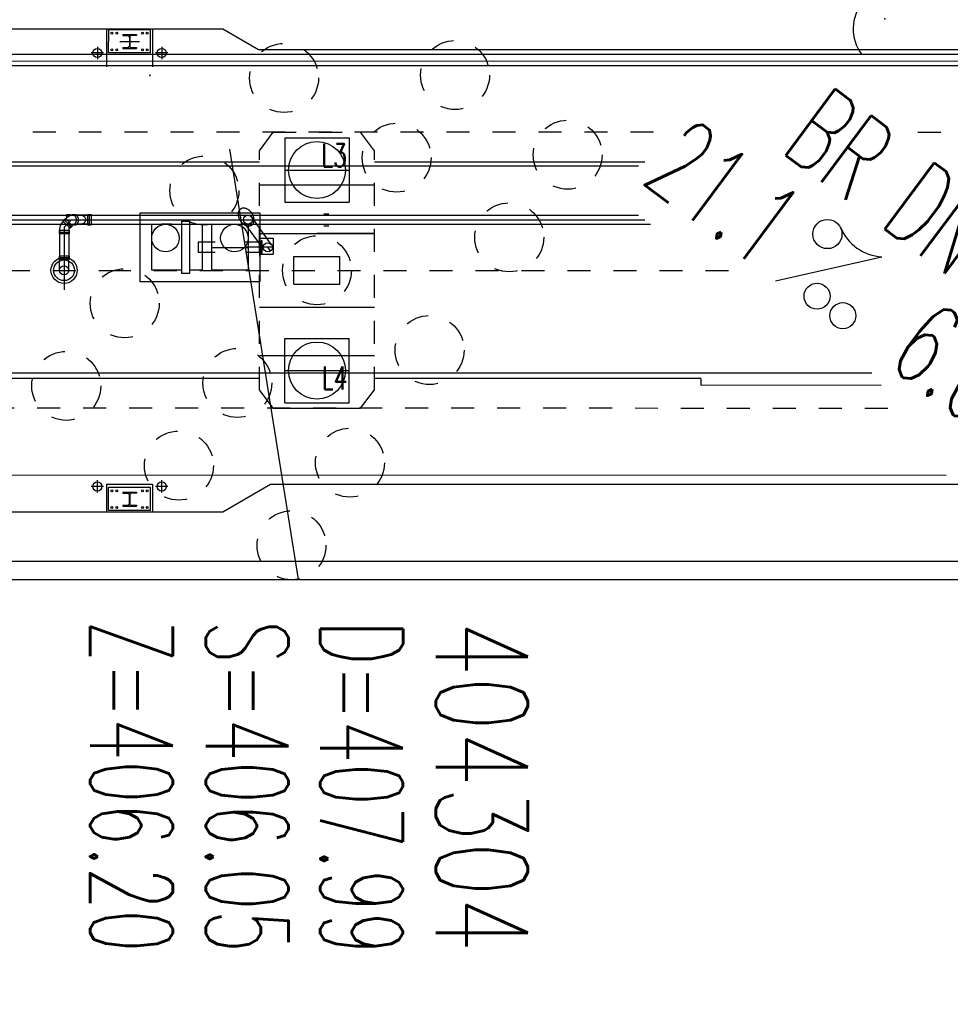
# Model space of a CAD drawing. Extents: x 0 to 1135, y 0 to 420.
# Tile 9 of 46: x 466 to 487, y 163 to 184. Entities that reach past the tile are written whole.
import ezdxf
from ezdxf.enums import TextEntityAlignment as Align

# ---------------------------------------------------------------- set-up
doc = ezdxf.new("R2010")
doc.units = 0
doc.header["$LTSCALE"] = 2
doc.header["$MEASUREMENT"] = 0
for name, pattern in [('ACAD_ISO03W100', [0.5, 0.25, -0.25]), ('ACAD_ISO10W100W', [0.5, 0.25, -0.25]), ('AUSGEZOGEN', [0]), ('PUNKTX2', [0.5, 0.25, -0.25])]:
    doc.linetypes.add(name, pattern=pattern)
doc.layers.get('0').update_dxf_attribs({"linetype": 'AUSGEZOGEN'})
for name, color, linetype in [('Bahnachse', 7, 'CONTINUOUS'), ('FBR', 8, 'CONTINUOUS'), ('Gleisachse', 7, 'CONTINUOUS'), ('Ingenieurbauwerke', 15, 'CONTINUOUS'), ('SCHACHTNR', 6, 'CONTINUOUS'), ('SCHSYMBOL', 7, 'CONTINUOUS'), ('TEXTO', 4, 'CONTINUOUS'), ('TEXTU', 4, 'CONTINUOUS')]:
    doc.layers.add(name, color=color, linetype=linetype)
doc.styles.add('ROMANS', font='romans.shx', dxfattribs={"width": 0.8})

# ---------------------------------------------------------------- blocks, each defined once
blk = doc.blocks.new('42')
at = {"color": 0}
blk.add_arc((-0.025, -0.311), 0.91, 12.5363, 167.4637, dxfattribs=at)
blk.add_point((0, 0), dxfattribs=at)
blk = doc.blocks.new('PROM')
blk.add_line((1.566, 1.817), (0.019, 0.015))
for centre, radius in [((0.317, 1.51), 0.317), ((0.943, 0.291), 0.283), ((1.645, 0.287), 0.283)]:
    blk.add_circle(centre, radius)
blk.add_arc((0.992, 2.682), 1.033, 239.1414, 303.3549)

msp = doc.modelspace()

# ---------------------------------------------------------------- linework, layer by layer
at = {"layer": 'Bahnachse', "linetype": 'ACAD_ISO10W100W'}
for p, q in [((458.111, 179.002), (468.305, 179.002)), ((468.305, 179.002), (482.098, 179.001))]:
    msp.add_line(p, q, dxfattribs=at)
at = {"layer": 'FBR'}
for points in [[(159.506, 218.371, 0.000005), (172.006, 218.371, 0.000002), (185.995, 218.371, 0.000002), (197.006, 218.371, 0.000005), (209.506, 218.371, -0.000006), (222.006, 218.371, -0.000002), (236.976, 218.371, -0.000002), (247.006, 218.371)], [(250.479, 222.371, -0.000002), (263.664, 222.37, -0.000002), (272.005, 222.37, -0.000033)], [(159.506, 222.371, 0.000005), (172.006, 222.371, 0.000002), (185.995, 222.371, 0.000002), (197.006, 222.371, 0.000005), (209.506, 222.371, -0.000006), (222.006, 222.371, -0.000002), (236.976, 222.371, -0.000003), (247.006, 222.371)], [(277.692, 222.37, -0.00001), (297.005, 222.366, -0.000009), (311.07, 222.363, -0.000011), (322.006, 222.36, -0.00004), (334.506, 222.355, 0.000056), (347.007, 222.351, 0.000011), (348.74, 222.351, -0.000027), (350.474, 222.35, -0.00003), (355.78, 222.348, -0.00001), (372.005, 222.341, -0.000005), (384.506, 222.336, 0.000013), (397.006, 222.33, 0.000004), (409.506, 222.325, -0.000007), (422.006, 222.32, -0.000002), (434.506, 222.314, 0.000003), (447.005, 222.309), (481.396, 222.294, 0)], [(277.691, 218.37, -0.00001), (297.005, 218.366, -0.000009), (311.07, 218.363, -0.000011), (322.005, 218.36, -0.00004), (334.505, 218.355, 0.000056), (347.005, 218.351, 0.000011), (348.739, 218.351, -0.000027), (350.473, 218.35, -0.00003), (355.779, 218.348, -0.00001), (372.004, 218.341, -0.000005), (384.504, 218.336, 0.000013), (397.004, 218.33, 0.000004), (409.504, 218.325, -0.000007), (422.005, 218.32, -0.000002), (434.504, 218.314, 0.000003), (447.004, 218.309), (478.458, 218.295, 0)], [(250.479, 218.371, -0.000002), (263.664, 218.37, -0.000003), (272.005, 218.37, -0.000033)]]:
    msp.add_lwpolyline(points, format="xyb", dxfattribs=at)
at = {"layer": 'Gleisachse', "linetype": 'Continuous'}
for p, q in [((369.32, 181.279), (469.82, 181.272)), ((469.82, 181.272), (479.845, 181.271)), ((451.358, 176.773), (469.82, 176.772)), ((469.82, 176.772), (484.924, 176.771))]:
    msp.add_line(p, q, dxfattribs=at)
at = {"layer": 'Ingenieurbauwerke', "linetype": 'Continuous'}
for p, q in [((465.805, 184.253), (470.805, 184.253)), ((468.28, 184.253), (468.279, 183.428)), ((468.324, 183.728), (468.325, 184.228)), ((469.235, 184.228), (468.325, 184.228)), ((468.63, 184.128), (468.63, 184.109)), ((468.63, 184.128), (468.929, 184.128)), ((468.63, 184.109), (468.747, 184.109)), ((468.929, 184.109), (468.812, 184.109)), ((468.929, 184.128), (468.929, 184.109)), ((469.234, 183.728), (469.235, 184.228)), ((469.28, 184.253), (469.279, 183.428)), ((470.805, 184.253), (471.585, 183.803)), ((468.565, 183.978), (468.994, 183.978)), ((468.774, 184.082), (468.774, 183.874)), ((468.785, 184.082), (468.785, 183.874)), ((426.955, 183.706), (513.305, 183.701)), ((468.214, 183.728), (467.945, 183.728)), ((468.079, 183.863), (468.079, 183.594)), ((469.234, 183.728), (468.324, 183.728)), ((468.63, 183.847), (468.63, 183.828)), ((468.63, 183.847), (468.747, 183.847)), ((468.63, 183.828), (468.929, 183.828)), ((468.812, 183.847), (468.929, 183.847)), ((468.929, 183.847), (468.929, 183.828)), ((469.614, 183.728), (469.345, 183.728)), ((469.479, 183.863), (469.479, 183.594)), ((471.585, 183.803), (510.026, 183.801)), ((426.955, 183.556), (513.305, 183.551)), ((426.955, 183.456), (513.305, 183.451)), ((472.155, 181.883), (473.555, 181.883)), ((472.155, 181.883), (472.155, 180.483)), ((473.555, 181.883), (473.555, 180.483)), ((471.605, 181.353), (444.955, 181.355)), ((479.988, 181.353), (474.105, 181.353)), ((472.155, 181.183), (473.555, 181.183)), ((474.105, 180.853), (471.605, 180.853)), ((472.155, 180.483), (473.555, 180.483)), ((469.01, 180.253), (471.61, 180.253)), ((469.01, 178.753), (469.01, 180.253)), ((471.142, 180.249), (471.141, 180.24)), ((471.141, 180.24), (471.141, 180.232)), ((471.144, 180.257), (471.142, 180.249)), ((471.145, 180.265), (471.144, 180.257)), ((471.148, 180.273), (471.145, 180.265)), ((471.15, 180.281), (471.148, 180.273)), ((471.153, 180.288), (471.15, 180.281)), ((471.157, 180.295), (471.153, 180.288)), ((471.161, 180.302), (471.157, 180.295)), ((471.165, 180.308), (471.161, 180.302)), ((471.169, 180.314), (471.165, 180.308)), ((471.174, 180.32), (471.169, 180.314)), ((471.18, 180.325), (471.174, 180.32)), ((471.185, 180.33), (471.18, 180.325)), ((471.191, 180.335), (471.185, 180.33)), ((471.197, 180.339), (471.191, 180.335)), ((471.203, 180.342), (471.197, 180.339)), ((471.21, 180.346), (471.203, 180.342)), ((471.217, 180.348), (471.21, 180.346)), ((471.224, 180.351), (471.217, 180.348)), ((471.232, 180.352), (471.224, 180.351)), ((471.239, 180.354), (471.232, 180.352)), ((471.247, 180.355), (471.239, 180.354)), ((471.255, 180.355), (471.247, 180.355)), ((471.263, 180.355), (471.255, 180.355)), ((471.271, 180.355), (471.263, 180.355)), ((471.28, 180.354), (471.271, 180.355)), ((471.288, 180.352), (471.28, 180.354)), ((471.296, 180.35), (471.288, 180.352)), ((471.305, 180.348), (471.296, 180.35)), ((471.313, 180.345), (471.305, 180.348)), ((471.322, 180.342), (471.313, 180.345)), ((471.33, 180.338), (471.322, 180.342)), ((471.339, 180.334), (471.33, 180.338)), ((471.347, 180.33), (471.339, 180.334)), ((471.356, 180.325), (471.347, 180.33)), ((471.364, 180.32), (471.356, 180.325)), ((471.372, 180.314), (471.364, 180.32)), ((471.38, 180.308), (471.372, 180.314)), ((471.388, 180.301), (471.38, 180.308)), ((471.395, 180.295), (471.388, 180.301)), ((471.403, 180.288), (471.395, 180.295)), ((471.41, 180.28), (471.403, 180.288)), ((471.417, 180.273), (471.41, 180.28)), ((471.424, 180.265), (471.417, 180.273)), ((471.43, 180.257), (471.424, 180.265)), ((471.436, 180.248), (471.43, 180.257)), ((471.442, 180.24), (471.436, 180.248)), ((471.448, 180.231), (471.442, 180.24)), ((471.61, 180.253), (471.61, 178.753)), ((450.796, 180.104), (472.855, 180.103)), ((451.401, 180.204), (472.855, 180.203)), ((467.362, 180.093), (467.32, 180.05)), ((467.384, 180.129), (467.33, 180.074)), ((467.485, 179.919), (467.33, 180.074)), ((467.514, 180.103), (467.355, 179.944)), ((467.362, 180.093), (467.504, 179.951)), ((467.362, 180.093), (467.504, 179.951)), ((467.364, 180.095), (467.505, 179.953)), ((467.366, 180.096), (467.408, 180.139)), ((467.366, 180.096), (467.507, 179.955)), ((467.366, 180.096), (467.507, 179.955)), ((467.54, 179.973), (467.384, 180.129)), ((467.409, 180.213), (467.486, 180.213)), ((467.409, 180.213), (467.409, 180.14)), ((467.568, 180.203), (467.445, 180.203)), ((467.445, 180.203), (467.445, 180.168)), ((467.568, 180.203), (467.445, 180.203)), ((467.486, 180.213), (467.486, 180.189)), ((467.514, 180.103), (467.838, 180.103)), ((467.519, 180.202), (467.517, 180.201)), ((467.521, 180.203), (467.519, 180.202)), ((467.523, 180.204), (467.521, 180.203)), ((467.525, 180.205), (467.523, 180.204)), ((467.527, 180.205), (467.525, 180.205)), ((467.529, 180.206), (467.527, 180.205)), ((467.531, 180.207), (467.529, 180.206)), ((467.534, 180.207), (467.531, 180.207)), ((467.536, 180.207), (467.534, 180.207)), ((467.538, 180.208), (467.536, 180.207)), ((467.54, 180.208), (467.538, 180.208)), ((467.542, 180.208), (467.54, 180.208)), ((467.544, 180.208), (467.542, 180.208)), ((467.593, 180.208), (467.543, 180.208)), ((467.546, 180.208), (467.544, 180.208)), ((467.549, 180.208), (467.546, 180.208)), ((467.551, 180.208), (467.549, 180.208)), ((467.553, 180.207), (467.551, 180.208)), ((467.555, 180.207), (467.553, 180.207)), ((467.557, 180.207), (467.555, 180.207)), ((467.559, 180.206), (467.557, 180.207)), ((467.561, 180.206), (467.559, 180.206)), ((467.564, 180.205), (467.561, 180.206)), ((467.566, 180.204), (467.564, 180.205)), ((467.568, 180.203), (467.564, 180.203)), ((467.568, 180.203), (467.566, 180.204)), ((467.57, 180.202), (467.568, 180.203)), ((467.572, 180.201), (467.57, 180.202)), ((467.574, 180.2), (467.572, 180.201)), ((467.576, 180.199), (467.574, 180.2)), ((467.578, 180.198), (467.576, 180.199)), ((467.58, 180.197), (467.578, 180.198)), ((467.582, 180.196), (467.58, 180.197)), ((467.584, 180.194), (467.582, 180.196)), ((467.585, 180.193), (467.584, 180.194)), ((467.587, 180.191), (467.585, 180.193)), ((467.589, 180.189), (467.587, 180.191)), ((467.591, 180.188), (467.589, 180.189)), ((467.591, 180.208), (467.59, 180.208)), ((467.593, 180.208), (467.591, 180.208)), ((467.593, 180.186), (467.591, 180.188)), ((467.595, 180.208), (467.593, 180.208)), ((467.594, 180.184), (467.593, 180.186)), ((467.596, 180.182), (467.594, 180.184)), ((467.597, 180.208), (467.595, 180.208)), ((467.597, 180.18), (467.596, 180.182)), ((467.599, 180.207), (467.597, 180.208)), ((467.599, 180.178), (467.597, 180.18)), ((467.598, 180.021), (467.6, 180.023)), ((467.601, 180.207), (467.599, 180.207)), ((467.601, 180.176), (467.599, 180.178)), ((467.6, 180.023), (467.601, 180.025)), ((467.603, 180.207), (467.601, 180.207)), ((467.602, 180.174), (467.601, 180.176)), ((467.601, 180.025), (467.603, 180.027)), ((467.604, 180.172), (467.602, 180.174)), ((467.605, 180.206), (467.603, 180.207)), ((467.603, 180.027), (467.604, 180.03)), ((467.605, 180.17), (467.604, 180.172)), ((467.604, 180.03), (467.605, 180.032)), ((467.607, 180.206), (467.605, 180.206)), ((467.606, 180.168), (467.605, 180.17)), ((467.605, 180.032), (467.607, 180.034)), ((467.608, 180.165), (467.606, 180.168)), ((467.609, 180.205), (467.607, 180.206)), ((467.607, 180.034), (467.608, 180.037)), ((467.609, 180.163), (467.608, 180.165)), ((467.608, 180.037), (467.609, 180.039)), ((467.611, 180.205), (467.609, 180.205)), ((467.61, 180.16), (467.609, 180.163)), ((467.609, 180.039), (467.611, 180.041)), ((467.611, 180.158), (467.61, 180.16)), ((467.613, 180.204), (467.611, 180.205)), ((467.612, 180.156), (467.611, 180.158)), ((467.611, 180.041), (467.612, 180.044)), ((467.614, 180.153), (467.612, 180.156)), ((467.612, 180.044), (467.613, 180.046)), ((467.614, 180.203), (467.613, 180.204)), ((467.613, 180.046), (467.614, 180.049)), ((467.624, 180.203), (467.614, 180.203)), ((467.901, 180.203), (467.614, 180.203)), ((467.616, 180.202), (467.614, 180.203)), ((467.615, 180.15), (467.614, 180.153)), ((467.614, 180.049), (467.615, 180.051)), ((467.616, 180.148), (467.615, 180.15)), ((467.615, 180.051), (467.616, 180.054)), ((467.618, 180.202), (467.616, 180.202)), ((467.616, 180.145), (467.616, 180.148)), ((467.617, 180.142), (467.616, 180.145)), ((467.616, 180.054), (467.617, 180.057)), ((467.618, 180.14), (467.617, 180.142)), ((467.617, 180.057), (467.618, 180.059)), ((467.62, 180.201), (467.618, 180.202)), ((467.619, 180.137), (467.618, 180.14)), ((467.618, 180.062), (467.619, 180.065)), ((467.618, 180.059), (467.618, 180.062)), ((467.62, 180.134), (467.619, 180.137)), ((467.619, 180.065), (467.62, 180.068)), ((467.622, 180.2), (467.62, 180.201)), ((467.62, 180.131), (467.62, 180.134)), ((467.621, 180.129), (467.62, 180.131)), ((467.62, 180.071), (467.621, 180.073)), ((467.62, 180.068), (467.62, 180.071)), ((467.621, 180.126), (467.621, 180.129)), ((467.622, 180.123), (467.621, 180.126)), ((467.621, 180.073), (467.622, 180.076)), ((467.624, 180.198), (467.622, 180.2)), ((467.622, 180.12), (467.622, 180.123)), ((467.623, 180.117), (467.622, 180.12)), ((467.622, 180.082), (467.623, 180.085)), ((467.622, 180.079), (467.622, 180.082)), ((467.622, 180.076), (467.622, 180.079)), ((467.623, 180.114), (467.623, 180.117)), ((467.623, 180.111), (467.623, 180.114)), ((467.623, 180.108), (467.623, 180.111)), ((467.623, 180.105), (467.623, 180.108)), ((467.624, 180.102), (467.623, 180.105)), ((467.623, 180.094), (467.624, 180.097)), ((467.623, 180.091), (467.623, 180.094)), ((467.623, 180.088), (467.623, 180.091)), ((467.623, 180.085), (467.623, 180.088)), ((467.625, 180.197), (467.624, 180.198)), ((467.624, 180.1), (467.624, 180.102)), ((467.624, 180.097), (467.624, 180.1)), ((467.627, 180.196), (467.625, 180.197)), ((467.629, 180.195), (467.627, 180.196)), ((467.631, 180.194), (467.629, 180.195)), ((467.632, 180.192), (467.631, 180.194)), ((467.634, 180.191), (467.632, 180.192)), ((467.635, 180.189), (467.634, 180.191)), ((467.637, 180.188), (467.635, 180.189)), ((467.639, 180.186), (467.637, 180.188)), ((467.64, 180.185), (467.639, 180.186)), ((467.642, 180.183), (467.64, 180.185)), ((467.643, 180.181), (467.642, 180.183)), ((467.645, 180.18), (467.643, 180.181)), ((467.646, 180.178), (467.645, 180.18)), ((467.645, 180.021), (467.646, 180.023)), ((467.647, 180.176), (467.646, 180.178)), ((467.646, 180.023), (467.647, 180.025)), ((467.649, 180.174), (467.647, 180.176)), ((467.647, 180.025), (467.649, 180.027)), ((467.65, 180.172), (467.649, 180.174)), ((467.649, 180.027), (467.65, 180.029)), ((467.651, 180.17), (467.65, 180.172)), ((467.65, 180.029), (467.651, 180.031)), ((467.653, 180.168), (467.651, 180.17)), ((467.651, 180.031), (467.652, 180.033)), ((467.652, 180.033), (467.654, 180.035)), ((467.654, 180.166), (467.653, 180.168)), ((467.655, 180.164), (467.654, 180.166)), ((467.654, 180.035), (467.655, 180.037)), ((467.656, 180.162), (467.655, 180.164)), ((467.655, 180.037), (467.656, 180.039)), ((467.657, 180.159), (467.656, 180.162)), ((467.656, 180.039), (467.657, 180.042)), ((467.658, 180.157), (467.657, 180.159)), ((467.657, 180.042), (467.658, 180.044)), ((467.659, 180.155), (467.658, 180.157)), ((467.658, 180.044), (467.659, 180.046)), ((467.66, 180.153), (467.659, 180.155)), ((467.659, 180.046), (467.66, 180.048)), ((467.661, 180.15), (467.66, 180.153)), ((467.66, 180.048), (467.661, 180.051)), ((467.662, 180.148), (467.661, 180.15)), ((467.661, 180.051), (467.662, 180.053)), ((467.663, 180.145), (467.662, 180.148)), ((467.662, 180.053), (467.663, 180.055)), ((467.664, 180.143), (467.663, 180.145)), ((467.663, 180.055), (467.664, 180.058)), ((467.664, 180.141), (467.664, 180.143)), ((467.665, 180.138), (467.664, 180.141)), ((467.664, 180.06), (467.665, 180.063)), ((467.664, 180.058), (467.664, 180.06)), ((467.666, 180.136), (467.665, 180.138)), ((467.665, 180.063), (467.666, 180.065)), ((467.666, 180.133), (467.666, 180.136)), ((467.667, 180.131), (467.666, 180.133)), ((467.666, 180.068), (467.667, 180.07)), ((467.666, 180.065), (467.666, 180.068)), ((467.667, 180.128), (467.667, 180.131)), ((467.668, 180.125), (467.667, 180.128)), ((467.667, 180.073), (467.668, 180.076)), ((467.667, 180.07), (467.667, 180.073)), ((467.668, 180.123), (467.668, 180.125)), ((467.669, 180.12), (467.668, 180.123)), ((467.668, 180.078), (467.669, 180.081)), ((467.668, 180.076), (467.668, 180.078)), ((467.669, 180.118), (467.669, 180.12)), ((467.669, 180.115), (467.669, 180.118)), ((467.669, 180.112), (467.669, 180.115)), ((467.67, 180.11), (467.669, 180.112)), ((467.669, 180.089), (467.67, 180.091)), ((467.669, 180.086), (467.669, 180.089)), ((467.669, 180.083), (467.669, 180.086)), ((467.669, 180.081), (467.669, 180.083)), ((467.67, 180.107), (467.67, 180.11)), ((467.67, 180.104), (467.67, 180.107)), ((467.67, 180.102), (467.67, 180.104)), ((467.67, 180.099), (467.67, 180.102)), ((467.67, 180.096), (467.67, 180.099)), ((467.67, 180.094), (467.67, 180.096)), ((467.67, 180.091), (467.67, 180.094)), ((467.691, 180.203), (467.688, 180.203)), ((467.694, 180.203), (467.691, 180.203)), ((467.698, 180.203), (467.694, 180.203)), ((467.701, 180.203), (467.698, 180.203)), ((467.705, 180.203), (467.701, 180.203)), ((467.708, 180.202), (467.705, 180.203)), ((467.712, 180.202), (467.708, 180.202)), ((467.715, 180.201), (467.712, 180.202)), ((467.718, 180.201), (467.715, 180.201)), ((467.722, 180.2), (467.718, 180.201)), ((467.725, 180.2), (467.722, 180.2)), ((467.729, 180.199), (467.725, 180.2)), ((467.732, 180.198), (467.729, 180.199)), ((467.735, 180.197), (467.732, 180.198)), ((467.738, 180.197), (467.735, 180.197)), ((467.742, 180.196), (467.738, 180.197)), ((467.745, 180.195), (467.742, 180.196)), ((467.748, 180.194), (467.745, 180.195)), ((467.751, 180.193), (467.748, 180.194)), ((467.754, 180.191), (467.751, 180.193)), ((467.757, 180.19), (467.754, 180.191)), ((467.76, 180.189), (467.757, 180.19)), ((467.763, 180.188), (467.76, 180.189)), ((467.766, 180.186), (467.763, 180.188)), ((467.769, 180.185), (467.766, 180.186)), ((467.772, 180.184), (467.769, 180.185)), ((467.769, 180.022), (467.772, 180.023)), ((467.774, 180.182), (467.772, 180.184)), ((467.772, 180.023), (467.774, 180.025)), ((467.777, 180.181), (467.774, 180.182)), ((467.774, 180.025), (467.777, 180.026)), ((467.78, 180.179), (467.777, 180.181)), ((467.777, 180.026), (467.78, 180.028)), ((467.782, 180.177), (467.78, 180.179)), ((467.78, 180.028), (467.782, 180.029)), ((467.785, 180.176), (467.782, 180.177)), ((467.782, 180.029), (467.785, 180.031)), ((467.787, 180.174), (467.785, 180.176)), ((467.785, 180.031), (467.787, 180.033)), ((467.79, 180.172), (467.787, 180.174)), ((467.787, 180.033), (467.79, 180.034)), ((467.792, 180.17), (467.79, 180.172)), ((467.79, 180.034), (467.792, 180.036)), ((467.794, 180.169), (467.792, 180.17)), ((467.792, 180.036), (467.794, 180.038)), ((467.797, 180.167), (467.794, 180.169)), ((467.794, 180.038), (467.797, 180.04)), ((467.799, 180.165), (467.797, 180.167)), ((467.797, 180.04), (467.799, 180.042)), ((467.801, 180.163), (467.799, 180.165)), ((467.799, 180.042), (467.801, 180.044)), ((467.803, 180.161), (467.801, 180.163)), ((467.801, 180.044), (467.803, 180.046)), ((467.805, 180.159), (467.803, 180.161)), ((467.803, 180.046), (467.805, 180.048)), ((467.807, 180.157), (467.805, 180.159)), ((467.805, 180.048), (467.807, 180.05)), ((467.809, 180.155), (467.807, 180.157)), ((467.807, 180.05), (467.809, 180.052)), ((467.81, 180.153), (467.809, 180.155)), ((467.809, 180.052), (467.81, 180.054)), ((467.812, 180.15), (467.81, 180.153)), ((467.81, 180.054), (467.812, 180.056)), ((467.814, 180.148), (467.812, 180.15)), ((467.812, 180.056), (467.814, 180.058)), ((467.815, 180.146), (467.814, 180.148)), ((467.814, 180.058), (467.815, 180.061)), ((467.817, 180.144), (467.815, 180.146)), ((467.815, 180.061), (467.817, 180.063)), ((467.818, 180.142), (467.817, 180.144)), ((467.817, 180.063), (467.818, 180.065)), ((467.819, 180.139), (467.818, 180.142)), ((467.818, 180.065), (467.819, 180.067)), ((467.821, 180.137), (467.819, 180.139)), ((467.819, 180.067), (467.821, 180.07)), ((467.822, 180.135), (467.821, 180.137)), ((467.821, 180.07), (467.822, 180.072)), ((467.823, 180.132), (467.822, 180.135)), ((467.822, 180.072), (467.823, 180.074)), ((467.824, 180.13), (467.823, 180.132)), ((467.823, 180.074), (467.824, 180.077)), ((467.825, 180.128), (467.824, 180.13)), ((467.824, 180.077), (467.825, 180.079)), ((467.825, 180.125), (467.825, 180.128)), ((467.826, 180.123), (467.825, 180.125)), ((467.825, 180.081), (467.826, 180.084)), ((467.825, 180.079), (467.825, 180.081)), ((467.827, 180.12), (467.826, 180.123)), ((467.826, 180.084), (467.827, 180.086)), ((467.827, 180.118), (467.827, 180.12)), ((467.828, 180.116), (467.827, 180.118)), ((467.827, 180.089), (467.828, 180.091)), ((467.827, 180.086), (467.827, 180.089)), ((467.828, 180.113), (467.828, 180.116)), ((467.828, 180.111), (467.828, 180.113)), ((467.829, 180.108), (467.828, 180.111)), ((467.828, 180.096), (467.829, 180.098)), ((467.828, 180.094), (467.828, 180.096)), ((467.828, 180.091), (467.828, 180.094)), ((467.829, 180.106), (467.829, 180.108)), ((467.829, 180.103), (467.829, 180.106)), ((467.829, 180.101), (467.829, 180.103)), ((467.829, 180.098), (467.829, 180.101)), ((467.865, 180.213), (467.865, 179.993)), ((467.865, 180.213), (467.942, 180.213)), ((467.901, 180.203), (467.901, 180.003)), ((467.942, 180.213), (467.942, 179.993)), ((469.91, 180.073), (470.08, 180.073)), ((469.91, 180.073), (469.91, 178.933)), ((470.08, 180.073), (470.08, 178.933)), ((471.141, 180.232), (471.14, 180.223)), ((471.14, 180.223), (471.141, 180.214)), ((471.141, 180.214), (471.141, 180.204)), ((471.141, 180.204), (471.142, 180.195)), ((471.142, 180.195), (471.144, 180.186)), ((471.144, 180.186), (471.146, 180.176)), ((471.146, 180.176), (471.148, 180.167)), ((471.148, 180.167), (471.151, 180.157)), ((471.151, 180.157), (471.154, 180.148)), ((471.154, 180.148), (471.157, 180.138)), ((471.157, 180.138), (471.161, 180.129)), ((471.161, 180.129), (471.165, 180.119)), ((471.165, 180.119), (471.17, 180.11)), ((471.17, 180.11), (471.175, 180.101)), ((471.175, 180.101), (471.18, 180.092)), ((471.18, 180.092), (471.186, 180.083)), ((471.186, 180.083), (471.191, 180.075)), ((471.191, 180.075), (471.198, 180.066)), ((471.198, 180.066), (471.204, 180.058)), ((471.204, 180.058), (471.211, 180.05)), ((471.211, 180.05), (471.218, 180.042)), ((471.218, 180.042), (471.225, 180.035)), ((471.225, 180.035), (471.232, 180.028)), ((471.232, 180.028), (471.24, 180.021)), ((471.704, 179.446), (471.274, 180.046)), ((471.868, 179.56), (471.438, 180.161)), ((471.453, 180.222), (471.448, 180.231)), ((471.458, 180.213), (471.453, 180.222)), ((471.462, 180.203), (471.458, 180.213)), ((471.467, 180.194), (471.462, 180.203)), ((471.47, 180.185), (471.467, 180.194)), ((471.467, 180.021), (471.471, 180.027)), ((471.474, 180.175), (471.47, 180.185)), ((471.471, 180.027), (471.474, 180.034)), ((471.477, 180.166), (471.474, 180.175)), ((471.474, 180.034), (471.477, 180.042)), ((471.48, 180.156), (471.477, 180.166)), ((471.477, 180.042), (471.48, 180.049)), ((471.482, 180.147), (471.48, 180.156)), ((471.48, 180.049), (471.482, 180.057)), ((471.484, 180.137), (471.482, 180.147)), ((471.482, 180.057), (471.484, 180.065)), ((471.485, 180.128), (471.484, 180.137)), ((471.484, 180.065), (471.485, 180.074)), ((471.486, 180.118), (471.485, 180.128)), ((471.485, 180.074), (471.486, 180.082)), ((471.487, 180.109), (471.486, 180.118)), ((471.486, 180.082), (471.487, 180.091)), ((471.487, 180.1), (471.487, 180.109)), ((471.487, 180.091), (471.487, 180.1)), ((472.855, 180.203), (479.845, 180.203)), ((472.855, 180.103), (479.988, 180.103)), ((473.006, 180.233), (473.115, 180.233)), ((451.401, 180.004), (472.855, 180.003)), ((467.465, 179.87), (467.245, 179.87)), ((467.245, 179.87), (467.245, 179.793)), ((467.255, 179.894), (467.255, 179.272)), ((467.255, 179.834), (467.455, 179.834)), ((467.255, 179.829), (467.455, 179.829)), ((467.355, 179.944), (467.355, 178.577)), ((467.455, 179.895), (467.455, 179.272)), ((467.504, 179.951), (467.461, 179.909)), ((467.465, 179.87), (467.465, 179.793)), ((467.54, 179.973), (467.485, 179.919)), ((467.507, 179.955), (467.55, 179.998)), ((467.592, 179.993), (467.545, 179.993)), ((467.545, 179.993), (467.547, 179.993)), ((467.547, 179.993), (467.549, 179.993)), ((467.549, 179.993), (467.551, 179.993)), ((467.551, 179.993), (467.554, 179.994)), ((467.554, 179.994), (467.556, 179.994)), ((467.556, 179.994), (467.558, 179.994)), ((467.558, 179.994), (467.56, 179.995)), ((467.56, 179.995), (467.562, 179.996)), ((467.562, 179.996), (467.564, 179.996)), ((467.579, 180.003), (467.564, 180.003)), ((467.579, 180.003), (467.564, 180.003)), ((467.564, 179.996), (467.566, 179.997)), ((467.566, 179.997), (467.568, 179.998)), ((467.568, 179.998), (467.57, 179.999)), ((467.57, 179.999), (467.572, 180)), ((467.572, 180), (467.574, 180.001)), ((467.574, 180.001), (467.576, 180.002)), ((467.576, 180.002), (467.578, 180.003)), ((467.578, 180.003), (467.58, 180.005)), ((467.58, 180.005), (467.582, 180.006)), ((467.582, 180.006), (467.584, 180.007)), ((467.584, 180.007), (467.586, 180.009)), ((467.586, 180.009), (467.588, 180.01)), ((467.588, 180.01), (467.59, 180.012)), ((467.59, 180.012), (467.591, 180.014)), ((467.591, 180.014), (467.593, 180.016)), ((467.591, 179.993), (467.593, 179.993)), ((467.593, 180.016), (467.595, 180.017)), ((467.593, 179.993), (467.595, 179.993)), ((467.595, 180.017), (467.596, 180.019)), ((467.595, 179.993), (467.597, 179.993)), ((467.596, 180.019), (467.598, 180.021)), ((467.597, 179.993), (467.599, 179.994)), ((467.599, 179.994), (467.601, 179.994)), ((467.601, 179.994), (467.603, 179.994)), ((467.603, 179.994), (467.605, 179.995)), ((467.605, 179.995), (467.607, 179.995)), ((467.607, 179.995), (467.609, 179.996)), ((467.609, 179.996), (467.611, 179.996)), ((467.611, 179.996), (467.613, 179.997)), ((467.613, 179.997), (467.614, 179.998)), ((467.614, 179.998), (467.616, 179.999)), ((467.616, 179.999), (467.618, 179.999)), ((467.618, 179.999), (467.62, 180)), ((467.62, 180), (467.622, 180.001)), ((467.622, 180.001), (467.624, 180.002)), ((467.624, 180.002), (467.625, 180.004)), ((467.625, 180.004), (467.627, 180.005)), ((467.901, 180.003), (467.625, 180.003)), ((467.627, 180.005), (467.629, 180.006)), ((467.629, 180.006), (467.63, 180.007)), ((467.63, 180.007), (467.632, 180.009)), ((467.632, 180.009), (467.634, 180.01)), ((467.634, 180.01), (467.635, 180.012)), ((467.635, 180.012), (467.637, 180.013)), ((467.637, 180.013), (467.639, 180.015)), ((467.639, 180.015), (467.64, 180.016)), ((467.64, 180.016), (467.642, 180.018)), ((467.642, 180.018), (467.643, 180.02)), ((467.643, 180.02), (467.645, 180.021)), ((467.688, 180.003), (467.691, 180.003)), ((467.691, 180.003), (467.694, 180.003)), ((467.694, 180.003), (467.698, 180.004)), ((467.698, 180.004), (467.701, 180.004)), ((467.701, 180.004), (467.705, 180.004)), ((467.705, 180.004), (467.708, 180.004)), ((467.708, 180.004), (467.712, 180.005)), ((467.712, 180.005), (467.715, 180.005)), ((467.715, 180.005), (467.718, 180.006)), ((467.718, 180.006), (467.722, 180.006)), ((467.722, 180.006), (467.725, 180.007)), ((467.725, 180.007), (467.729, 180.008)), ((467.729, 180.008), (467.732, 180.008)), ((467.732, 180.008), (467.735, 180.009)), ((467.735, 180.009), (467.738, 180.01)), ((467.738, 180.01), (467.742, 180.011)), ((467.742, 180.011), (467.745, 180.012)), ((467.745, 180.012), (467.748, 180.013)), ((467.748, 180.013), (467.751, 180.014)), ((467.751, 180.014), (467.754, 180.015)), ((467.754, 180.015), (467.757, 180.016)), ((467.757, 180.016), (467.76, 180.018)), ((467.76, 180.018), (467.763, 180.019)), ((467.763, 180.019), (467.766, 180.02)), ((467.766, 180.02), (467.769, 180.022)), ((467.865, 179.993), (467.942, 179.993)), ((469.26, 179.003), (469.26, 180.003)), ((469.26, 180.003), (469.91, 180.003)), ((469.69, 180.003), (469.47, 180.003)), ((470.08, 180.003), (470.36, 180.003)), ((470.36, 180.003), (470.36, 179.003)), ((470.56, 180.003), (471.36, 180.003)), ((470.56, 180.003), (470.56, 179)), ((471.24, 180.021), (471.248, 180.015)), ((471.248, 180.015), (471.256, 180.009)), ((471.256, 180.009), (471.264, 180.003)), ((471.264, 180.003), (471.272, 179.998)), ((471.272, 179.998), (471.28, 179.993)), ((471.28, 179.993), (471.289, 179.988)), ((471.289, 179.988), (471.297, 179.984)), ((471.297, 179.984), (471.306, 179.981)), ((471.306, 179.981), (471.314, 179.977)), ((471.314, 179.977), (471.323, 179.975)), ((471.323, 179.975), (471.331, 179.972)), ((471.331, 179.972), (471.34, 179.97)), ((471.34, 179.97), (471.348, 179.969)), ((471.348, 179.969), (471.356, 179.968)), ((471.356, 179.968), (471.365, 179.968)), ((471.36, 180.003), (471.36, 179.003)), ((471.365, 179.968), (471.373, 179.968)), ((471.373, 179.968), (471.381, 179.968)), ((471.381, 179.968), (471.388, 179.969)), ((471.388, 179.969), (471.396, 179.97)), ((471.396, 179.97), (471.403, 179.972)), ((471.403, 179.972), (471.41, 179.974)), ((471.41, 179.974), (471.417, 179.977)), ((471.417, 179.977), (471.424, 179.98)), ((471.424, 179.98), (471.431, 179.984)), ((471.431, 179.984), (471.437, 179.988)), ((471.437, 179.988), (471.443, 179.993)), ((471.443, 179.993), (471.448, 179.997)), ((471.448, 179.997), (471.453, 180.003)), ((471.453, 180.003), (471.458, 180.008)), ((471.458, 180.008), (471.463, 180.014)), ((471.463, 180.014), (471.467, 180.021)), ((472.855, 180.003), (480.111, 180.003)), ((473.006, 179.973), (473.114, 179.973)), ((467.465, 179.793), (467.245, 179.793)), ((470.27, 179.613), (470.27, 179.393)), ((470.641, 179.613), (470.27, 179.613)), ((471.64, 179.613), (471.288, 179.613)), ((471.605, 179.803), (474.105, 179.803)), ((471.605, 179.703), (471.905, 179.703)), ((471.605, 179.703), (471.605, 179.303)), ((471.66, 179.643), (471.64, 179.643)), ((471.64, 179.363), (471.64, 179.643)), ((471.65, 179.363), (471.65, 179.643)), ((471.66, 179.363), (471.66, 179.643)), ((471.905, 179.703), (471.905, 179.353)), ((474.105, 179.803), (472.855, 179.803)), ((470.641, 179.393), (470.27, 179.393)), ((470.56, 179.501), (471.36, 179.501)), ((471.905, 179.503), (471.298, 179.503)), ((471.64, 179.393), (471.298, 179.393)), ((471.846, 179.424), (471.786, 179.503)), ((467.465, 179.314), (467.245, 179.314)), ((467.245, 179.314), (467.245, 179.237)), ((467.465, 179.237), (467.245, 179.237)), ((467.255, 179.277), (467.455, 179.277)), ((467.455, 179.272), (467.255, 179.272)), ((467.255, 179.003), (467.255, 179.272)), ((467.455, 179.003), (467.455, 179.272)), ((467.465, 179.314), (467.465, 179.237)), ((471.605, 179.353), (471.905, 179.353)), ((471.66, 179.363), (471.64, 179.363)), ((472.355, 179.303), (473.355, 179.303)), ((472.355, 178.703), (472.355, 179.303)), ((473.355, 178.703), (473.355, 179.303)), ((469.91, 179.003), (469.26, 179.003)), ((470.36, 179.003), (470.08, 179.003)), ((471.36, 179.003), (470.56, 179.003)), ((471.61, 178.753), (469.01, 178.753)), ((470.08, 178.933), (469.91, 178.933)), ((472.355, 178.703), (473.355, 178.703)), ((471.605, 178.203), (474.105, 178.203)), ((472.155, 176.123), (472.155, 177.523)), ((472.155, 177.523), (473.555, 177.523)), ((473.555, 176.123), (473.555, 177.523)), ((471.605, 177.153), (474.105, 177.153)), ((472.155, 176.823), (473.555, 176.823)), ((471.605, 176.653), (444.955, 176.655)), ((481.204, 176.653), (474.105, 176.653)), ((481.204, 176.653), (481.204, 176.503)), ((485.129, 176.502), (481.204, 176.503)), ((471.905, 176.003), (473.805, 176.003)), ((472.155, 176.123), (473.555, 176.123)), ((426.955, 174.556), (486.542, 174.552)), ((468.213, 174.303), (467.945, 174.303)), ((468.079, 174.169), (468.079, 174.438)), ((468.279, 174.353), (468.279, 173.753)), ((468.279, 174.353), (469.279, 174.353)), ((469.234, 174.278), (468.324, 174.278)), ((468.324, 173.778), (468.324, 174.278)), ((469.234, 173.778), (469.234, 174.278)), ((469.279, 174.353), (469.279, 173.753)), ((469.613, 174.303), (469.345, 174.303)), ((469.479, 174.169), (469.479, 174.438)), ((470.805, 173.753), (471.844, 174.353)), ((471.844, 174.353), (488.098, 174.352)), ((468.629, 174.178), (468.929, 174.178)), ((468.629, 174.178), (468.629, 174.159)), ((468.629, 174.159), (468.746, 174.159)), ((468.773, 174.132), (468.773, 173.924)), ((468.784, 174.132), (468.784, 173.924)), ((468.929, 174.159), (468.811, 174.159)), ((468.929, 174.178), (468.929, 174.159)), ((468.629, 173.897), (468.746, 173.897)), ((468.629, 173.897), (468.629, 173.878)), ((468.629, 173.878), (468.929, 173.878)), ((468.811, 173.897), (468.929, 173.897)), ((468.929, 173.897), (468.929, 173.878)), ((465.805, 173.753), (470.805, 173.753)), ((469.234, 173.778), (468.324, 173.778)), ((441.555, 172.68), (513.305, 172.676)), ((428.955, 172.281), (513.305, 172.276))]:
    msp.add_line(p, q, dxfattribs=at)
at = {"layer": 'Ingenieurbauwerke', "linetype": 'ACAD_ISO03W100'}
for p, q in [((480.172, 182.003), (441.855, 182.005)), ((471.605, 181.603), (471.905, 182.003)), ((471.905, 182.003), (473.805, 182.003)), ((474.105, 181.603), (473.805, 182.003)), ((515.427, 182), (485.497, 182.002)), ((471.605, 176.403), (471.605, 181.603)), ((474.105, 176.403), (474.105, 181.603)), ((471.905, 176.003), (471.605, 176.403)), ((473.805, 176.003), (474.105, 176.403)), ((485.272, 176.002), (441.855, 176.005))]:
    msp.add_line(p, q, dxfattribs=at)
at = {"layer": 'Ingenieurbauwerke', "linetype": 'Continuous'}
for centre, radius in [((468.395, 184.158), 0.02), ((468.5, 184.158), 0.02), ((469.06, 184.158), 0.02), ((469.165, 184.158), 0.02), ((468.079, 183.728), 0.1), ((468.394, 183.798), 0.02), ((468.499, 183.798), 0.02), ((469.059, 183.798), 0.02), ((469.164, 183.798), 0.02), ((469.479, 183.728), 0.1), ((472.855, 181.183), 0.62), ((471.356, 180.103), 0.1), ((469.56, 179.704), 0.3), ((471.06, 179.704), 0.3), ((471.786, 179.503), 0.1), ((467.355, 179.003), 0.285), ((467.355, 179.003), 0.225), ((467.355, 179.003), 0.1), ((472.855, 176.823), 0.62), ((468.079, 174.303), 0.1), ((469.479, 174.303), 0.1), ((468.394, 174.208), 0.02), ((468.499, 174.208), 0.02), ((469.059, 174.208), 0.02), ((469.164, 174.208), 0.02), ((468.394, 173.848), 0.02), ((468.499, 173.848), 0.02), ((469.059, 173.848), 0.02), ((469.164, 173.848), 0.02)]:
    msp.add_circle(centre, radius, dxfattribs=at)
at = {"layer": 'Ingenieurbauwerke', "linetype": 'PUNKTX2'}
for centre in [(472.139, 183.185), (475.858, 183.248), (474.588, 181.452), (478.307, 181.516), (470.406, 180.736), (477.037, 179.72), (472.855, 179.003), (468.673, 178.287), (475.304, 177.27), (467.403, 176.491), (471.123, 176.554), (473.572, 174.821), (469.852, 174.758), (472.301, 173.025)]:
    msp.add_circle(centre, 0.75, dxfattribs=at)
at = {"layer": 'Ingenieurbauwerke', "linetype": 'Continuous'}
for centre, radius, start, end in [((468.747, 184.082), 0.027, 359.9965, 89.9965), ((468.812, 184.082), 0.027, 89.9965, 179.9965), ((468.747, 183.874), 0.027, 269.9965, 359.9965), ((468.812, 183.874), 0.027, 179.9965, 269.9965), ((469.132, 183.28), 0.1, 324.7225, 349.8894), ((467.475, 179.895), 0.22, 134.9965, 180.0411), ((467.564, 179.983), 0.22, 89.9965, 134.9965), ((467.475, 179.895), 0.02, 134.9965, 180.1445), ((467.564, 179.983), 0.02, 89.9965, 134.9965), ((468.746, 174.132), 0.027, 359.9965, 89.9965), ((468.811, 174.132), 0.027, 89.9965, 179.9965), ((468.746, 173.924), 0.027, 269.9965, 359.9965), ((468.811, 173.924), 0.027, 179.9965, 269.9965)]:
    msp.add_arc(centre, radius, start, end, dxfattribs=at)
at = {"layer": 'SCHACHTNR'}
msp.add_line((470.949, 181.635), (472.444, 172.278), dxfattribs=at)

# ---------------------------------------------------------------- block references
at = {"layer": 'SCHSYMBOL', "rotation": 49.71017418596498}
msp.add_blockref('42', (485.205, 184.471), dxfattribs=at)
at = {"layer": 'TEXTU', "rotation": 323.3307482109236}
msp.add_blockref('PROM', (482.801, 178.769), dxfattribs=at)

# ---------------------------------------------------------------- texts
at = {"layer": 'Ingenieurbauwerke', "linetype": 'Continuous', "style": 'ROMANS', "width": 0.7}
for s, oblique, p in [('L3', 360, (472.951, 181.255)), ('L4', 0, (472.963, 176.415))]:
    msp.add_text(s, height=0.5, rotation=359.9965, dxfattribs=dict(at, oblique=oblique)).set_placement(p)
at = {"layer": 'SCHACHTNR', "style": 'ROMANS'}
for s, height, width, p in [('Z=406.20', 1.8, 0.6, (467.922, 171.4)), ('S=406.05', 1.8, 0.6, (470.438, 171.39)), ('404304', 2, 0.7, (475.444, 171.382)), ('D=407.99', 1.8, 0.6, (472.927, 171.393))]:
    msp.add_text(s, height=height, rotation=269.9754, dxfattribs=dict(at, width=width)).set_placement(p)
at = {"layer": 'TEXTO', "style": 'ROMANS', "width": 0.6}
msp.add_text('BR DN 800', height=1.8, rotation=323.3307, dxfattribs=at).set_placement((486.188, 179.166), align=Align.CENTER)
at = {"layer": 'TEXTU', "style": 'ROMANS', "width": 0.6}
for s, p in [('21.1', (479.872, 180.94)), ('6.63m', (485.204, 176.969))]:
    msp.add_text(s, height=1.8, rotation=323.3307, dxfattribs=at).set_placement(p)

doc.saveas('drawing.dxf')
